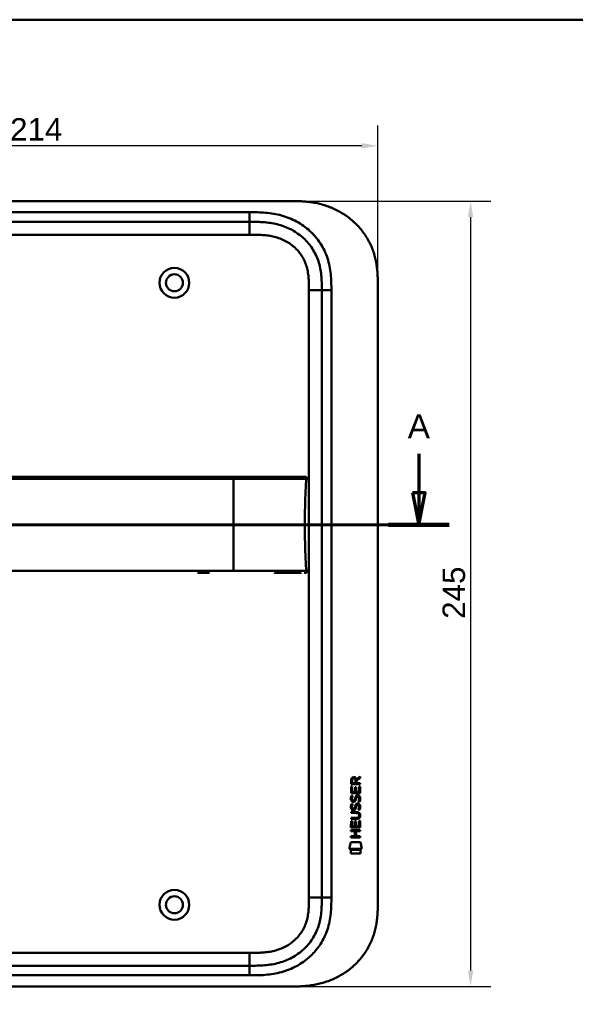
# Model space of a CAD drawing. Header units: millimetres. Extents: x 20 to 833, y 20 to 574.
# Tile 7 of 22: x 193 to 367, y 267 to 574. Entities that reach past the tile are written whole.
import ezdxf

# ---------------------------------------------------------------- set-up
doc = ezdxf.new("R2010")
doc.units = ezdxf.units.MM
doc.header["$LTSCALE"] = 2
for name, color, linetype, lineweight in [('Bemaßungen(DIN)', 7, 'Continuous', 25), ('Schnittansichtslinien(DIN)', 7, 'Continuous', 70), ('Sichtbare Kanten(DIN)', 7, 'Continuous', 50), ('Sichtbare tangentiale Kanten(DIN)', 7, 'Continuous', 50), ('Skizziergeometrie(DIN)', 7, 'Continuous', 50)]:
    doc.layers.add(name, color=color, linetype=linetype, lineweight=lineweight)
doc.styles.add('Aktuell-DINGroßer Text', font='arial.ttf')
doc.styles.add('STANDARD-DIN~0', font='arial.ttf')
doc.dimstyles.new('CAD-LAN', dxfattribs={"dimscale": 2, "dimtxt": 3.5, "dimasz": 2.5, "dimexe": 3.175, "dimexo": 0, "dimgap": 0.8, "dimtad": 1, "dimrnd": 1e-08, "dimtxsty": 'STANDARD-DIN~0', "dimcen": 0.09, "dimdle": 10, "dimclrd": 250, "dimclre": 250, "dimclrt": 250, "dimadec": 0, "dimazin": 2, "dimtfac": 1, "dimtmove": 0, "dimatfit": 3, "dimfxl": 1, "dimtolj": 1, "dimtzin": 0, "dimlwd": 25, "dimlwe": 25, "dimarcsym": 0})

# ---------------------------------------------------------------- blocks, each defined once
blk = doc.blocks.new('Ränder Standardrahmen')
at = {"layer": 'Skizziergeometrie(DIN)', "flags": 128}
blk.add_lwpolyline([(10, 10), (10, 287), (410, 287), (410, 10), (10, 10)], dxfattribs=at)
blk = doc.blocks.new('*D20')
at = {"layer": 'Bemaßungen(DIN)', "color": 250, "linetype": 'Continuous', "lineweight": 25, "true_color": 0x3f3f3f, "transparency": 16777216}
for p, q in [((278.21, 517.44), (340.56, 517.44)), ((334.21, 512.44), (334.21, 277.44)), ((278.21, 272.44), (340.56, 272.44))]:
    blk.add_line(p, q, dxfattribs=at)
at = {"layer": 'Bemaßungen(DIN)', "color": 250, "linetype": 'Continuous', "true_color": 0x3f3f3f, "transparency": 16777216}
for points in [[(333.38, 512.44), (335.04, 512.44), (334.21, 517.44)], [(333.38, 277.44), (335.04, 277.44), (334.21, 272.44)]]:
    blk.add_solid(points, dxfattribs=at)
at = {"layer": 'Defpoints', "color": 0, "linetype": 'Continuous', "transparency": 16777216}
for p in [(278.21, 517.44), (278.21, 272.44), (334.21, 272.44)]:
    blk.add_point(p, dxfattribs=at)
at = {"layer": 'Bemaßungen(DIN)', "color": 250, "linetype": 'Continuous', "lineweight": 25, "true_color": 0x3f3f3f, "transparency": 16777216, "insert": (325.46, 387.12), "char_height": 7, "attachment_point": 1, "rotation": 90, "style": 'STANDARD-DIN~0'}
blk.add_mtext('\\A1;245', dxfattribs=at)
blk = doc.blocks.new('*D21')
at = {"layer": 'Bemaßungen(DIN)', "color": 250, "linetype": 'Continuous', "lineweight": 25, "true_color": 0x3f3f3f, "transparency": 16777216}
for p, q in [((91.25, 490.66), (91.25, 541.01)), ((305.25, 490.66), (305.25, 541.01)), ((300.25, 534.66), (96.25, 534.66))]:
    blk.add_line(p, q, dxfattribs=at)
at = {"layer": 'Bemaßungen(DIN)', "color": 250, "linetype": 'Continuous', "true_color": 0x3f3f3f, "transparency": 16777216}
for points in [[(96.25, 535.49), (96.25, 533.82), (91.25, 534.66)], [(300.25, 535.49), (300.25, 533.82), (305.25, 534.66)]]:
    blk.add_solid(points, dxfattribs=at)
at = {"layer": 'Defpoints', "color": 0, "linetype": 'Continuous', "transparency": 16777216}
for p in [(91.25, 534.66), (91.25, 490.66), (305.25, 490.66)]:
    blk.add_point(p, dxfattribs=at)
at = {"layer": 'Bemaßungen(DIN)', "color": 250, "linetype": 'Continuous', "lineweight": 25, "true_color": 0x3f3f3f, "transparency": 16777216, "insert": (190.47, 543.29), "char_height": 7, "attachment_point": 1, "style": 'STANDARD-DIN~0'}
blk.add_mtext('\\A1;214', dxfattribs=at)
blk = doc.blocks.new('2DTransSchnitt0')
at = {"layer": 'Schnittansichtslinien(DIN)', "linetype": 'Continuous'}
for p, q in [((38.47, 219.42), (38.46, 213.36)), ((159.04, 219.29), (159.03, 213.23)), ((37.46, 213.36), (38.46, 208.36)), ((39.46, 213.36), (37.46, 213.36)), ((38.46, 213.36), (38.46, 208.36)), ((38.46, 208.36), (39.46, 213.36)), ((158.03, 213.23), (159.03, 208.23)), ((160.03, 213.23), (158.03, 213.23)), ((159.03, 213.23), (159.03, 208.23)), ((159.03, 208.23), (160.03, 213.23)), ((33.72, 208.36), (163.76, 208.22))]:
    blk.add_line(p, q, dxfattribs=at)
at = {"layer": 'Schnittansichtslinien(DIN)', "linetype": 'Continuous', "lineweight": 140}
for p, q in [((33.72, 208.36), (43.19, 208.35)), ((154.29, 208.23), (163.76, 208.22))]:
    blk.add_line(p, q, dxfattribs=at)
at = {"layer": 'Schnittansichtslinien(DIN)', "linetype": 'Continuous', "flags": 128}
for points in [[(37.46, 213.36), (38.46, 208.36), (39.46, 213.36), (37.46, 213.36)], [(158.03, 213.23), (159.03, 208.23), (160.03, 213.23), (158.03, 213.23)]]:
    blk.add_lwpolyline(points, dxfattribs=at)
at = {"layer": 'Schnittansichtslinien(DIN)'}
for points in [[(37.46, 213.36), (38.46, 208.36), (39.46, 213.36), (37.46, 213.36)], [(158.03, 213.23), (159.03, 208.23), (160.03, 213.23), (158.03, 213.23)]]:
    blk.add_solid(points, dxfattribs=at)
at = {"layer": 'Schnittansichtslinien(DIN)', "char_height": 3.73, "attachment_point": 7, "style": 'Aktuell-DINGroßer Text'}
for insert in [(36.72, 221.86), (157.29, 221.73)]:
    blk.add_mtext('A', dxfattribs=dict(at, insert=insert))

msp = doc.modelspace()

# ---------------------------------------------------------------- linework, layer by layer
at = {"layer": 'Sichtbare Kanten(DIN)'}
for p, q in [((278.209, 517.443), (119.287, 517.443)), ((265.21, 510.943), (120.286, 510.943)), ((287.748, 300.227), (287.748, 489.658)), ((305.248, 490.658), (305.248, 299.227)), ((252.715, 401.455), (248.963, 401.455)), ((298.553, 337.159), (299.749, 337.949)), ((299.749, 337.949), (299.748, 337.515)), ((296.886, 332.799), (296.888, 334.803)), ((296.888, 334.803), (297.236, 334.803)), ((296.889, 335.529), (296.891, 336.843)), ((299.747, 335.527), (296.889, 335.529)), ((297.236, 334.803), (297.235, 333.176)), ((297.239, 336.799), (297.238, 335.91)), ((297.238, 335.91), (298.256, 335.91)), ((298.256, 335.91), (298.257, 336.798)), ((299.748, 337.515), (298.606, 336.76)), ((298.606, 336.76), (298.606, 335.909)), ((298.606, 335.909), (299.747, 335.908)), ((299.397, 333.174), (299.398, 334.821)), ((299.398, 334.821), (299.746, 334.821)), ((299.746, 334.821), (299.745, 332.797)), ((299.747, 335.908), (299.747, 335.527)), ((299.745, 332.797), (296.886, 332.799)), ((297.058, 332.025), (297.397, 331.925)), ((297.235, 333.176), (298.13, 333.175)), ((298.13, 333.175), (298.131, 334.622)), ((298.131, 334.622), (298.479, 334.622)), ((298.479, 334.622), (298.478, 333.175)), ((298.478, 333.175), (299.397, 333.174)), ((298.987, 331.722), (298.975, 331.722)), ((297.056, 329.479), (297.395, 329.378)), ((297.254, 330.694), (297.262, 330.676)), ((297.938, 330.596), (297.949, 330.613)), ((298.985, 329.175), (298.973, 329.175)), ((296.881, 326.571), (296.882, 326.948)), ((298.551, 326.57), (296.881, 326.571)), ((296.882, 326.948), (298.527, 326.947)), ((297.252, 328.147), (297.26, 328.13)), ((297.936, 328.049), (297.947, 328.066)), ((299.431, 325.785), (299.431, 325.795)), ((296.878, 322.061), (296.879, 324.065)), ((296.879, 324.065), (297.228, 324.065)), ((296.88, 325.014), (298.55, 325.012)), ((296.88, 324.637), (296.88, 325.014)), ((298.525, 324.635), (296.88, 324.637)), ((297.228, 324.065), (297.226, 322.438)), ((298.121, 322.437), (298.122, 323.884)), ((298.122, 323.884), (298.471, 323.884)), ((298.471, 323.884), (298.469, 322.437)), ((299.388, 322.436), (299.389, 324.084)), ((299.389, 324.084), (299.738, 324.083)), ((299.738, 324.083), (299.736, 322.059)), ((296.875, 320.891), (296.876, 321.268)), ((298.118, 320.89), (296.875, 320.891)), ((296.876, 321.268), (299.734, 321.266)), ((299.736, 322.059), (296.878, 322.061)), ((297.226, 322.438), (298.121, 322.437)), ((298.117, 319.332), (298.118, 320.89)), ((298.469, 322.437), (299.388, 322.436)), ((298.475, 320.889), (298.474, 319.332)), ((299.734, 320.888), (298.475, 320.889)), ((299.734, 321.266), (299.734, 320.888)), ((296.343, 315.379), (296.802, 317.512)), ((296.802, 317.512), (299.808, 317.509)), ((296.874, 318.956), (296.874, 319.333)), ((296.874, 319.333), (298.117, 319.332)), ((299.732, 318.954), (296.874, 318.956)), ((298.474, 319.332), (299.733, 319.331)), ((299.733, 319.331), (299.732, 318.954)), ((299.808, 317.509), (300.258, 315.376)), ((300.258, 315.376), (296.343, 315.379)), ((296.801, 313.951), (296.802, 315.093)), ((299.798, 313.949), (296.801, 313.951)), ((296.802, 315.093), (299.799, 315.091)), ((299.799, 315.091), (299.798, 313.949)), ((120.286, 278.943), (265.21, 278.943)), ((119.287, 272.443), (278.209, 272.443))]:
    msp.add_line(p, q, dxfattribs=at)
for centre, radius in [((241.748, 491.943), 4.65), ((241.748, 491.943), 2.65), ((241.748, 297.943), 4.65), ((241.748, 297.943), 2.65)]:
    msp.add_circle(centre, radius, dxfattribs=at)
for centre, major_axis, ratio, start_param, end_param in [((298.418, 336.026), (0.976, -1.274), 0.5180415, 2.7627686, 3.7355131), ((297.025, 335.945), (1.242, 1.64), 0.5994938, 5.878165, 6.7089725), ((298.327, 330.035), (0.839, 1.642), 0.4591024, 5.9761877, 6.4975755), ((298.52, 333.804), (1.103, 3.296), 0.2312948, 2.8124619, 2.8734213), ((298, 331.487), (0.574, 1.004), 0.5438409, 2.7534304, 3.2137241), ((297.88, 330.62), (0.098, 0.139), 0.3641716, 4.4844927, 4.7925708), ((298.326, 327.491), (0.838, 1.64), 0.4594521, 5.9760112, 6.497704), ((298.604, 331.504), (1.192, 3.54), 0.2215161, 2.8263053, 2.8854462), ((298.005, 328.95), (0.583, 1.012), 0.541605, 2.7569093, 3.2147406), ((297.878, 328.074), (0.098, 0.139), 0.3641716, 4.4844927, 4.7925708), ((294.71, 329.317), (4.808, -4.323), 0.3742014, 5.888113, 6.6064523), ((294.706, 322.273), (4.814, 4.313), 0.3742661, 5.9599282, 6.6783921), ((275.998, 345.622), (23.266, -20.361), 0.1371339, 6.127502, 6.402435)]:
    msp.add_ellipse(centre, major_axis=major_axis, ratio=ratio, start_param=start_param, end_param=end_param, dxfattribs=at)
for points, knots in [([(305.248, 490.658), (305.248, 491.213), (305.248, 492.329), (305.214, 493.744), (305.137, 495.17), (305.034, 496.318), (304.838, 497.757), (304.624, 498.91), (304.276, 500.343), (303.93, 501.482), (303.409, 502.887), (302.922, 503.992), (302.223, 505.343), (301.594, 506.394), (300.723, 507.664), (299.959, 508.641), (298.927, 509.805), (298.041, 510.688), (296.867, 511.724), (295.878, 512.497), (294.585, 513.386), (293.511, 514.035), (292.126, 514.763), (290.988, 515.279), (289.537, 515.84), (288.358, 516.221), (286.868, 516.616), (285.668, 516.868), (284.164, 517.11), (282.96, 517.248), (281.463, 517.363), (279.973, 517.427), (278.795, 517.44), (278.209, 517.443)], [0.02325842, 0.02325842, 0.02325842, 0.02325842, 0.06395557, 0.10465272, 0.12500129, 0.16569844, 0.18604701, 0.22674416, 0.24709273, 0.28778988, 0.30813845, 0.3488356, 0.36918417, 0.40988132, 0.43022989, 0.47092704, 0.49127561, 0.53197276, 0.55232133, 0.59301848, 0.61336705, 0.6540642, 0.67441277, 0.71510992, 0.73545849, 0.77615564, 0.79650421, 0.83720136, 0.85754993, 0.89824708, 0.91859565, 0.9592928, 0.99998994, 0.99998994, 0.99998994, 0.99998994]), ([(287.748, 489.658), (287.748, 490.458), (287.746, 492.042), (287.616, 494.348), (287.286, 496.566), (286.539, 499.394), (284.98, 502.673), (282.149, 506.015), (278.565, 508.558), (275.131, 509.92), (272.213, 510.558), (269.948, 510.834), (267.611, 510.941), (266.015, 510.943), (265.21, 510.943)], [0, 0, 0, 0, 0.2435013, 0.4870027, 0.730504, 0.9740054, 1.4610081, 1.9480107, 2.4350134, 2.9220161, 3.1655175, 3.4090188, 3.6525201, 3.8960223, 3.8960223, 3.8960223, 3.8960223]), ([(272.977, 431.455), (272.547, 431.455), (272.106, 431.455), (271.656, 431.455), (269.126, 431.455), (266.384, 431.455), (263.643, 431.455), (261.394, 431.455), (259.123, 431.455), (256.853, 431.455), (246.75, 431.455), (236.6, 431.455), (226.478, 431.455), (209.569, 431.455), (192.643, 431.455), (175.73, 431.455), (167.274, 431.455), (158.814, 431.455), (150.357, 431.455), (146.128, 431.455), (141.901, 431.455), (137.671, 431.455), (135.007, 431.455), (132.33, 431.455), (129.684, 431.455), (128.129, 431.455), (126.596, 431.455), (125.049, 431.455), (124.687, 431.455), (124.33, 431.455), (123.958, 431.455)], [4.0756562, 4.0756562, 4.0756562, 4.0756562, 4.2235005, 4.2235005, 4.2235005, 5.0551855, 5.0551855, 5.0551855, 5.7376751, 5.7376751, 5.7376751, 8.7756456, 8.7756456, 8.7756456, 13.8502555, 13.8502555, 13.8502555, 16.3875605, 16.3875605, 16.3875605, 17.6562129, 17.6562129, 17.6562129, 18.4553381, 18.4553381, 18.4553381, 18.9248654, 18.9248654, 18.9248654, 19.0347624, 19.0347624, 19.0347624, 19.0347624]), ([(272.98, 431.455), (272.98, 431.455), (272.98, 431.455), (272.984, 431.455), (272.988, 431.455), (273.001, 431.455), (273.009, 431.455), (273.039, 431.455), (273.06, 431.455), (273.138, 431.455), (273.194, 431.455), (273.549, 431.455), (273.844, 431.455), (274.325, 431.455), (274.515, 431.455), (274.765, 431.455), (274.827, 431.455), (274.898, 431.455), (274.908, 431.455), (274.921, 431.455), (274.925, 431.455), (274.929, 431.455), (274.929, 431.455), (274.929, 431.455)], [0, 0, 0, 0, 0.00002188, 0.00002188, 0.00142246, 0.00142246, 0.0042236, 0.0042236, 0.01131401, 0.01131401, 0.03022206, 0.03022206, 0.1311141, 0.1311141, 0.19835722, 0.19835722, 0.22076699, 0.22076699, 0.22426842, 0.22426842, 0.225669, 0.225669, 0.22569088, 0.22569088, 0.22569088, 0.22569088]), ([(282.453, 431.456), (282.453, 431.456), (282.453, 431.456), (282.453, 431.456), (282.453, 431.454), (282.453, 431.454), (282.453, 431.456), (282.453, 431.457), (282.454, 431.455), (282.455, 431.455), (282.455, 431.454), (282.455, 431.456), (282.456, 431.456), (282.457, 431.456), (282.458, 431.455), (282.458, 431.455), (282.459, 431.455), (282.459, 431.455), (282.459, 431.456), (282.46, 431.456), (282.46, 431.456), (282.461, 431.455), (282.462, 431.455), (282.463, 431.455), (282.464, 431.455), (282.465, 431.456), (282.466, 431.455), (282.467, 431.455), (282.468, 431.455), (282.469, 431.455), (282.47, 431.455), (282.472, 431.455), (282.473, 431.455), (282.474, 431.455), (282.475, 431.455), (282.476, 431.455), (282.477, 431.455), (282.479, 431.455), (282.48, 431.455), (282.481, 431.455), (282.482, 431.455), (282.483, 431.455), (282.485, 431.455), (282.486, 431.455), (282.487, 431.455), (282.488, 431.455), (282.49, 431.455), (282.491, 431.455), (282.492, 431.455), (282.494, 431.455), (282.495, 431.455), (282.496, 431.455), (282.498, 431.455), (282.499, 431.455), (282.5, 431.455), (282.515, 431.455), (282.515, 431.455), (281.665, 431.455), (281.073, 431.455), (280.026, 431.455), (278.516, 431.455), (277.499, 431.455), (276.284, 431.455), (274.921, 431.455)], [0, 0, 0, 0, 0.0025183, 0.0025183, 0.0025183, 0.0949441, 0.0949441, 0.0949441, 0.1873699, 0.1873699, 0.1873699, 0.2797957, 0.2797957, 0.2797957, 0.3722215, 0.3722215, 0.3722215, 0.4184344, 0.4184344, 0.4184344, 0.4646473, 0.4646473, 0.4646473, 0.5570732, 0.5570732, 0.5570732, 0.649499, 0.649499, 0.649499, 0.7419248, 0.7419248, 0.7419248, 0.8343506, 0.8343506, 0.8343506, 0.9267764, 0.9267764, 0.9267764, 1.0192022, 1.0192022, 1.0192022, 1.111628, 1.111628, 1.111628, 1.2040539, 1.2040539, 1.2040539, 1.2964797, 1.2964797, 1.2964797, 1.3889055, 1.3889055, 1.3889055, 1.4813313, 1.4813313, 1.4813313, 2.5715522, 2.5715522, 2.5715522, 3.3314242, 3.3314242, 3.3314242, 3.8432409, 3.8432409, 3.8432409, 3.8432409]), ([(282.465, 431.455), (282.465, 431.455), (282.465, 431.455), (282.467, 431.455), (282.47, 431.455), (282.476, 431.455), (282.479, 431.455), (282.489, 431.455), (282.495, 431.455), (282.507, 431.455), (282.513, 431.455), (282.518, 431.455)], [0, 0, 0, 0, 0.0000178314, 0.0000178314, 0.0007794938, 0.0007794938, 0.0018252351, 0.0018252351, 0.0037615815, 0.0037615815, 0.0056120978, 0.0056120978, 0.0056120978, 0.0056120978]), ([(282.471, 431.455), (282.471, 431.455), (282.471, 431.455), (282.472, 431.455), (282.472, 431.455), (282.472, 431.455), (282.472, 431.455), (282.473, 431.455), (282.474, 431.455), (282.479, 431.455), (282.483, 431.455), (282.494, 431.455), (282.501, 431.455), (282.508, 431.455), (282.51, 431.455), (282.511, 431.455)], [0, 0, 0, 0, 0.0000222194, 0.0000222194, 0.0000666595, 0.0000666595, 0.0001555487, 0.0001555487, 0.000333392, 0.000333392, 0.0016342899, 0.0016342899, 0.0041648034, 0.0041648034, 0.0047801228, 0.0047801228, 0.0047801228, 0.0047801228]), ([(282.478, 431.455), (282.478, 431.455), (282.478, 431.455), (282.478, 431.455), (282.479, 431.455), (282.479, 431.455), (282.48, 431.455), (282.481, 431.455), (282.482, 431.455), (282.485, 431.455), (282.487, 431.455), (282.49, 431.455), (282.491, 431.455), (282.495, 431.455), (282.497, 431.455), (282.501, 431.455), (282.502, 431.455), (282.503, 431.455)], [0, 0, 0, 0, 0.0000111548, 0.0000111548, 0.0000825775, 0.0000825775, 0.0002255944, 0.0002255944, 0.0005124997, 0.0005124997, 0.0010879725, 0.0010879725, 0.0016605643, 0.0016605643, 0.002791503, 0.002791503, 0.0035732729, 0.0035732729, 0.0035732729, 0.0035732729]), ([(282.482, 416.455), (282.482, 420.291), (282.526, 424.106), (282.677, 427.054), (282.753, 428.556), (282.86, 429.838), (283.017, 430.845)], [0, 0, 0, 0, 0.30888536, 0.30888536, 0.30888536, 0.4662495, 0.4662495, 0.4662495, 0.4662495]), ([(282.503, 431.455), (282.504, 431.455), (282.504, 431.455), (282.504, 431.455), (282.504, 431.455), (282.505, 431.455), (282.505, 431.455), (282.506, 431.455), (282.506, 431.455), (282.509, 431.455), (282.511, 431.455), (282.516, 431.455), (282.518, 431.455), (282.523, 431.455), (282.526, 431.455), (282.539, 431.455), (282.542, 431.455), (282.549, 431.455), (282.551, 431.455), (282.557, 431.455), (282.56, 431.455), (282.571, 431.455), (282.578, 431.455), (282.601, 431.455), (282.616, 431.454), (282.693, 431.451), (282.756, 431.445), (282.844, 431.419), (282.873, 431.408), (282.927, 431.377), (282.952, 431.357), (282.992, 431.31), (283.009, 431.282), (283.031, 431.225), (283.038, 431.195), (283.046, 431.134), (283.047, 431.103), (283.045, 430.996), (283.032, 430.92), (283.02, 430.845)], [0, 0, 0, 0, 0.00028677, 0.00028677, 0.00085963, 0.00085963, 0.00200522, 0.00200522, 0.00429634, 0.00429634, 0.02262582, 0.02262582, 0.03179275, 0.03179275, 0.04109082, 0.04109082, 0.04341208, 0.04341208, 0.04456569, 0.04456569, 0.0457191, 0.0457191, 0.04803012, 0.04803012, 0.05262124, 0.05262124, 0.07113734, 0.07113734, 0.08037876, 0.08037876, 0.08967939, 0.08967939, 0.09896721, 0.09896721, 0.10819296, 0.10819296, 0.11738064, 0.11738064, 0.14030941, 0.14030941, 0.14030941, 0.14030941]), ([(282.482, 416.455), (282.482, 412.618), (282.526, 408.803), (282.677, 405.855), (282.753, 404.353), (282.86, 403.072), (283.016, 402.066)], [0, 0, 0, 0, 0.30889062, 0.30889062, 0.30889062, 0.46621578, 0.46621578, 0.46621578, 0.46621578]), ([(280.06, 401.455), (279.545, 401.455), (279.086, 401.455), (278.516, 401.455), (278.516, 401.455), (278.516, 401.455), (278.516, 401.455), (278.516, 401.455), (278.516, 401.455), (278.515, 401.455), (278.514, 401.455), (278.497, 401.455), (278.481, 401.455), (278.444, 401.455), (278.423, 401.455), (278.345, 401.455), (278.287, 401.455), (278.073, 401.455), (277.912, 401.455), (277.693, 401.455), (277.638, 401.455), (276.45, 401.455), (275.098, 401.455), (273.456, 401.455), (273.275, 401.455), (273.059, 401.455), (273.025, 401.455), (272.988, 401.455), (272.985, 401.455), (272.981, 401.455), (272.981, 401.455), (272.98, 401.455), (272.98, 401.455), (272.98, 401.455), (272.98, 401.455), (272.98, 401.455), (272.98, 401.455), (272.98, 401.455)], [0, 0, 0, 0, 0.2888434, 0.2888434, 0.2888555, 0.2888555, 0.2889037, 0.2889037, 0.2890003, 0.2890003, 0.2893864, 0.2893864, 0.2972061, 0.2972061, 0.3076323, 0.3076323, 0.3354365, 0.3354365, 0.409599, 0.409599, 0.4343137, 0.4343137, 0.9352187, 0.9352187, 0.9962242, 0.9962242, 1.0076608, 1.0076608, 1.008733, 1.008733, 1.0088295, 1.0088295, 1.0088778, 1.0088778, 1.0089019, 1.0089019, 1.008914, 1.008914, 1.008914, 1.008914]), ([(281.331, 401.455), (281.33, 401.455), (281.33, 401.455), (281.33, 401.455), (281.33, 401.455), (281.33, 401.455), (281.33, 401.455), (281.329, 401.455), (281.329, 401.455), (281.328, 401.455), (281.327, 401.455), (281.324, 401.455), (281.323, 401.455), (281.303, 401.455), (281.284, 401.455), (281.241, 401.455), (281.216, 401.455), (281.121, 401.455), (281.049, 401.455), (280.873, 401.455), (280.766, 401.455), (280.615, 401.455), (280.576, 401.455), (280.439, 401.455), (280.337, 401.455), (280.19, 401.455), (280.149, 401.455), (280.092, 401.455), (280.077, 401.455), (280.061, 401.455), (280.06, 401.455), (280.06, 401.455), (280.06, 401.455), (280.06, 401.455)], [0, 0, 0, 0, 0.00002838, 0.00002838, 0.00008514, 0.00008514, 0.00019867, 0.00019867, 0.00065277, 0.00065277, 0.00156097, 0.00156097, 0.00328513, 0.00328513, 0.02167639, 0.02167639, 0.04619826, 0.04619826, 0.11159781, 0.11159781, 0.19880871, 0.19880871, 0.22787204, 0.22787204, 0.30054296, 0.30054296, 0.32778981, 0.32778981, 0.33800713, 0.33800713, 0.33824659, 0.33824659, 0.33826078, 0.33826078, 0.33826078, 0.33826078]), ([(282.613, 401.456), (282.586, 401.454), (282.56, 401.454), (282.513, 401.453), (282.492, 401.453), (282.466, 401.453), (282.46, 401.454), (282.454, 401.454), (282.454, 401.454), (282.453, 401.454), (282.453, 401.454), (282.453, 401.454)], [0.159826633, 0.159826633, 0.159826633, 0.159826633, 0.167747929, 0.167747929, 0.174016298, 0.174016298, 0.175896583, 0.175896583, 0.175984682, 0.175984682, 0.176039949, 0.176039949, 0.176039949, 0.176039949]), ([(282.518, 401.455), (282.514, 401.455), (282.51, 401.455), (282.493, 401.455), (282.479, 401.455), (282.465, 401.455), (282.465, 401.455), (282.465, 401.455), (282.465, 401.455), (282.465, 401.455), (282.465, 401.455), (282.465, 401.455)], [0.1063680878, 0.1063680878, 0.1063680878, 0.1063680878, 0.1076624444, 0.1076624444, 0.1118780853, 0.1118780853, 0.1119328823, 0.1119328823, 0.111953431, 0.111953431, 0.1119649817, 0.1119649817, 0.1119649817, 0.1119649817]), ([(282.511, 401.455), (282.505, 401.455), (282.499, 401.455), (282.489, 401.455), (282.487, 401.455), (282.481, 401.455), (282.479, 401.455), (282.475, 401.455), (282.474, 401.455), (282.472, 401.455), (282.472, 401.455), (282.471, 401.455), (282.471, 401.455), (282.471, 401.455), (282.471, 401.455), (282.471, 401.455)], [0.0954974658, 0.0954974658, 0.0954974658, 0.0954974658, 0.0980683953, 0.0980683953, 0.0989366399, 0.0989366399, 0.0997885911, 0.0997885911, 0.1001419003, 0.1001419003, 0.1002300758, 0.1002300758, 0.1002741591, 0.1002741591, 0.1002851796, 0.1002851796, 0.1002851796, 0.1002851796]), ([(283.02, 402.065), (283.036, 401.963), (283.055, 401.858), (283.041, 401.729), (283.035, 401.702), (283.021, 401.657), (283.012, 401.637), (282.991, 401.6), (282.978, 401.583), (282.95, 401.553), (282.934, 401.54), (282.881, 401.505), (282.841, 401.489), (282.76, 401.468), (282.718, 401.462), (282.658, 401.458), (282.639, 401.457), (282.606, 401.456), (282.592, 401.455), (282.573, 401.455), (282.568, 401.455), (282.559, 401.455), (282.555, 401.455), (282.547, 401.455), (282.544, 401.455), (282.532, 401.455), (282.528, 401.455), (282.519, 401.455), (282.517, 401.455), (282.511, 401.455), (282.509, 401.455), (282.506, 401.455), (282.505, 401.455), (282.504, 401.455), (282.504, 401.455), (282.503, 401.455), (282.503, 401.455), (282.503, 401.455), (282.503, 401.455), (282.503, 401.455)], [0, 0, 0, 0, 0.0311277, 0.0311277, 0.03911556, 0.03911556, 0.04551701, 0.04551701, 0.05176502, 0.05176502, 0.05801202, 0.05801202, 0.07063282, 0.07063282, 0.08310354, 0.08310354, 0.08876398, 0.08876398, 0.09302208, 0.09302208, 0.0945824, 0.0945824, 0.09615429, 0.09615429, 0.09772199, 0.09772199, 0.10409523, 0.10409523, 0.11652864, 0.11652864, 0.13514677, 0.13514677, 0.13863752, 0.13863752, 0.14018957, 0.14018957, 0.14028665, 0.14028665, 0.14033603, 0.14033603, 0.14033603, 0.14033603]), ([(299.431, 325.795), (299.431, 325.841), (299.429, 325.888), (299.412, 326.024), (299.39, 326.111), (299.315, 326.262), (299.269, 326.323), (299.149, 326.429), (299.078, 326.469), (298.861, 326.553), (298.702, 326.57), (298.551, 326.57)], [0, 0, 0, 0, 0.01400423, 0.01400423, 0.0408947, 0.0408947, 0.06439039, 0.06439039, 0.08887549, 0.08887549, 0.13413559, 0.13413559, 0.13413559, 0.13413559]), ([(265.21, 278.943), (266.015, 278.943), (267.611, 278.944), (269.948, 279.051), (272.213, 279.328), (275.131, 279.965), (278.565, 281.327), (282.149, 283.87), (284.98, 287.213), (286.539, 290.491), (287.286, 293.32), (287.616, 295.537), (287.746, 297.843), (287.748, 299.427), (287.748, 300.227)], [59.6158828, 59.6158828, 59.6158828, 59.6158828, 59.8593849, 60.1028861, 60.3463874, 60.5898887, 61.0768912, 61.5638938, 62.0508963, 62.5378989, 62.7814001, 63.0249014, 63.2684027, 63.5119054, 63.5119054, 63.5119054, 63.5119054]), ([(278.209, 272.443), (278.795, 272.445), (279.973, 272.458), (281.463, 272.522), (282.96, 272.637), (284.164, 272.775), (285.668, 273.017), (286.868, 273.269), (288.358, 273.664), (289.537, 274.045), (290.988, 274.606), (292.126, 275.122), (293.511, 275.85), (294.585, 276.499), (295.878, 277.388), (296.868, 278.161), (298.041, 279.197), (298.927, 280.08), (299.959, 281.244), (300.723, 282.221), (301.594, 283.491), (302.224, 284.543), (302.922, 285.893), (303.409, 286.998), (303.93, 288.403), (304.276, 289.542), (304.624, 290.976), (304.838, 292.128), (305.034, 293.567), (305.137, 294.715), (305.214, 296.141), (305.248, 297.556), (305.248, 298.673), (305.248, 299.227)], [0.00000689, 0.00000689, 0.00000689, 0.00000689, 0.0407043, 0.08140172, 0.10175042, 0.14244784, 0.16279654, 0.20349396, 0.22384266, 0.26454008, 0.28488878, 0.3255862, 0.3459349, 0.38663232, 0.40698102, 0.44767844, 0.46802714, 0.50872456, 0.52907326, 0.56977068, 0.59011938, 0.6308168, 0.6511655, 0.69186291, 0.71221162, 0.75290903, 0.77325774, 0.81395515, 0.83430386, 0.87500127, 0.89534998, 0.93604739, 0.97674481, 0.97674481, 0.97674481, 0.97674481])]:
    msp.add_open_spline(points, degree=3, knots=knots, dxfattribs=at)
for points in [[(282.453, 431.456), (282.454, 431.456), (282.455, 431.456), (282.456, 431.456)], [(282.453, 431.455), (282.453, 431.455), (282.453, 431.455), (282.453, 431.455)], [(282.456, 431.456), (282.478, 431.456), (282.5, 431.456), (282.522, 431.455)], [(296.891, 336.843), (296.905, 337.284), (297.137, 337.746), (297.75, 337.746)], [(298.257, 336.798), (298.257, 337.071), (298.17, 337.396), (297.754, 337.397)], [(296.857, 331.349), (296.875, 331.488), (296.916, 331.695), (296.987, 331.868)], [(296.987, 331.868), (297.006, 331.918), (297.058, 332.025), (297.058, 332.025)], [(297.397, 331.925), (297.397, 331.925), (297.277, 331.598), (297.242, 331.46)], [(298.13, 331.131), (298.214, 331.499), (298.316, 331.71), (298.457, 331.878)], [(298.457, 331.878), (298.55, 331.988), (298.68, 332.06), (298.86, 332.084)], [(298.975, 331.722), (298.853, 331.722), (298.778, 331.689), (298.704, 331.604)], [(298.86, 332.084), (299.147, 332.123), (299.43, 332.022), (299.624, 331.706)], [(299.624, 331.706), (299.734, 331.525), (299.788, 331.306), (299.787, 331.036)], [(296.932, 328), (296.842, 328.241), (296.813, 328.474), (296.855, 328.802)], [(296.934, 330.547), (296.844, 330.787), (296.815, 331.021), (296.857, 331.349)], [(296.855, 328.802), (296.873, 328.942), (296.914, 329.148), (296.985, 329.322)], [(297.494, 330.086), (297.27, 330.119), (297.041, 330.264), (296.934, 330.547)], [(296.985, 329.322), (297.004, 329.371), (297.056, 329.479), (297.056, 329.479)], [(297.24, 328.914), (297.176, 328.661), (297.169, 328.437), (297.228, 328.221)], [(297.242, 331.46), (297.178, 331.208), (297.171, 330.984), (297.23, 330.767)], [(297.395, 329.378), (297.395, 329.378), (297.275, 329.052), (297.24, 328.914)], [(297.466, 330.463), (297.613, 330.404), (297.802, 330.439), (297.907, 330.554)], [(297.648, 330.073), (297.548, 330.075), (297.527, 330.081), (297.494, 330.086)], [(298.276, 330.438), (298.161, 330.228), (297.966, 330.069), (297.648, 330.073)], [(297.949, 330.613), (298.018, 330.722), (298.075, 330.886), (298.13, 331.131)], [(298.128, 328.584), (298.212, 328.952), (298.314, 329.164), (298.455, 329.331)], [(298.469, 330.98), (298.415, 330.741), (298.352, 330.576), (298.276, 330.438)], [(298.455, 329.331), (298.548, 329.441), (298.678, 329.514), (298.858, 329.538)], [(298.516, 328.633), (298.508, 328.603), (298.468, 328.436), (298.467, 328.434)], [(298.518, 331.179), (298.51, 331.149), (298.47, 330.983), (298.469, 330.98)], [(298.702, 329.058), (298.631, 328.969), (298.57, 328.831), (298.516, 328.633)], [(298.704, 331.604), (298.633, 331.516), (298.572, 331.377), (298.518, 331.179)], [(298.973, 329.175), (298.851, 329.176), (298.776, 329.143), (298.702, 329.058)], [(298.858, 329.538), (299.145, 329.576), (299.428, 329.476), (299.622, 329.159)], [(299.179, 330.139), (299.179, 330.139), (299.333, 330.393), (299.392, 330.678)], [(299.547, 330.053), (299.527, 330.057), (299.179, 330.139), (299.179, 330.139)], [(299.39, 328.131), (299.459, 328.465), (299.459, 328.741), (299.353, 328.938)], [(299.392, 330.678), (299.461, 331.011), (299.461, 331.287), (299.355, 331.484)], [(299.772, 330.771), (299.742, 330.44), (299.584, 330.11), (299.547, 330.053)], [(299.622, 329.159), (299.732, 328.979), (299.786, 328.76), (299.785, 328.49)], [(299.787, 331.036), (299.787, 330.952), (299.781, 330.866), (299.772, 330.771)], [(297.492, 327.539), (297.268, 327.572), (297.039, 327.718), (296.932, 328)], [(297.464, 327.917), (297.611, 327.857), (297.8, 327.893), (297.905, 328.007)], [(297.646, 327.527), (297.546, 327.528), (297.525, 327.535), (297.492, 327.539)], [(298.274, 327.891), (298.159, 327.681), (297.964, 327.523), (297.646, 327.527)], [(297.947, 328.066), (298.016, 328.176), (298.073, 328.339), (298.128, 328.584)], [(298.467, 328.434), (298.413, 328.194), (298.35, 328.029), (298.274, 327.891)], [(299.177, 327.593), (299.177, 327.593), (299.331, 327.847), (299.39, 328.131)], [(299.545, 327.506), (299.525, 327.511), (299.177, 327.593), (299.177, 327.593)], [(299.77, 328.224), (299.74, 327.893), (299.582, 327.564), (299.545, 327.506)], [(299.785, 328.49), (299.785, 328.405), (299.779, 328.319), (299.77, 328.224)]]:
    msp.add_open_spline(points, degree=3, dxfattribs=at)
msp.add_rational_spline([(283.017, 430.845), (283.017, 430.845), (283.017, 430.845), (283.017, 430.845), (283.019, 430.845), (283.02, 430.845), (283.02, 430.845)], [1, 1, 1, 1, 1.08010035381, 1.12345159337, 1.13005371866], degree=3, knots=[0, 0, 0, 0, 0.00567203, 0.00567203, 0.00567203, 0.11634103, 0.11634103, 0.11634103, 0.11634103], dxfattribs=at)
at = {"layer": 'Sichtbare tangentiale Kanten(DIN)'}
for p, q in [((120.286, 513.943), (265.21, 513.943)), ((265.21, 510.943), (265.21, 513.943)), ((265.21, 506.943), (265.21, 510.943)), ((265.21, 506.943), (120.286, 506.943)), ((283.748, 300.227), (283.748, 489.658)), ((283.748, 489.658), (287.748, 489.658)), ((290.748, 489.658), (287.748, 489.658)), ((290.748, 489.658), (290.748, 300.227)), ((132.68, 416.455), (260.153, 416.455)), ((283.748, 300.227), (287.748, 300.227)), ((287.748, 300.227), (290.748, 300.227)), ((120.286, 282.943), (265.21, 282.943)), ((265.21, 282.943), (265.21, 278.943)), ((265.21, 278.943), (265.21, 275.943)), ((265.21, 275.943), (120.286, 275.943))]:
    msp.add_line(p, q, dxfattribs=at)
for points, knots in [([(265.21, 513.943), (266.015, 513.943), (267.662, 513.942), (270.186, 513.828), (272.708, 513.521), (276.025, 512.798), (280.003, 511.224), (284.195, 508.253), (287.528, 504.32), (289.366, 500.452), (290.232, 497.162), (290.606, 494.639), (290.747, 492.105), (290.748, 490.458), (290.748, 489.658)], [0, 0, 0, 0, 0.2435028, 0.4870041, 0.7305055, 0.9740068, 1.4610095, 1.9480122, 2.4350149, 2.9220176, 3.1655189, 3.4090202, 3.6525216, 3.8960229, 3.8960229, 3.8960229, 3.8960229]), ([(283.748, 489.658), (283.748, 489.894), (283.748, 490.129), (283.747, 490.364), (283.747, 490.508), (283.746, 490.652), (283.745, 490.795), (283.745, 490.867), (283.744, 490.939), (283.743, 491.011), (283.742, 491.155), (283.74, 491.298), (283.737, 491.442), (283.736, 491.518), (283.735, 491.595), (283.733, 491.671), (283.731, 491.747), (283.729, 491.823), (283.727, 491.899), (283.723, 492.052), (283.718, 492.204), (283.711, 492.362), (283.699, 492.67), (283.683, 492.964), (283.66, 493.269), (283.66, 493.276), (283.659, 493.284), (283.659, 493.291), (283.613, 493.908), (283.547, 494.497), (283.451, 495.086), (283.449, 495.095), (283.448, 495.104), (283.446, 495.113), (283.348, 495.707), (283.219, 496.294), (283.053, 496.872), (283.052, 496.876), (283.051, 496.88), (283.05, 496.884), (282.88, 497.473), (282.671, 498.056), (282.424, 498.615), (282.174, 499.18), (281.881, 499.733), (281.552, 500.258), (281.221, 500.786), (280.848, 501.294), (280.444, 501.769), (280.038, 502.245), (279.594, 502.695), (279.125, 503.109), (278.657, 503.522), (278.158, 503.904), (277.637, 504.249), (277.117, 504.593), (276.573, 504.903), (276.014, 505.176), (275.455, 505.449), (274.874, 505.687), (274.287, 505.888), (274.284, 505.89), (274.28, 505.891), (274.277, 505.892), (273.697, 506.09), (273.101, 506.256), (272.502, 506.39), (272.497, 506.392), (272.491, 506.393), (272.486, 506.394), (271.896, 506.525), (271.304, 506.626), (270.704, 506.704), (270.695, 506.705), (270.685, 506.706), (270.676, 506.707), (270.083, 506.783), (269.495, 506.835), (268.878, 506.871), (268.87, 506.871), (268.863, 506.872), (268.856, 506.872), (268.55, 506.89), (268.256, 506.903), (267.955, 506.912), (267.645, 506.923), (267.336, 506.929), (267.028, 506.934), (266.42, 506.943), (265.815, 506.943), (265.21, 506.943)], [0, 0, 0, 0, 0.0706021, 0.0706021, 0.0706021, 0.1137345, 0.1137345, 0.1137345, 0.1353008, 0.1353008, 0.1353008, 0.1784332, 0.1784332, 0.1784332, 0.2012935, 0.2012935, 0.2012935, 0.2241537, 0.2241537, 0.2241537, 0.2698741, 0.2698741, 0.2698741, 0.3591194, 0.3591194, 0.3591194, 0.3613149, 0.3613149, 0.3613149, 0.5416681, 0.5416681, 0.5416681, 0.544386, 0.544386, 0.544386, 0.7261845, 0.7261845, 0.7261845, 0.7275109, 0.7275109, 0.7275109, 0.9125996, 0.9125996, 0.9125996, 1.0994646, 1.0994646, 1.0994646, 1.2874424, 1.2874424, 1.2874424, 1.4758528, 1.4758528, 1.4758528, 1.6636517, 1.6636517, 1.6636517, 1.8511233, 1.8511233, 1.8511233, 2.0385317, 2.0385317, 2.0385317, 2.0396163, 2.0396163, 2.0396163, 2.2247423, 2.2247423, 2.2247423, 2.2263922, 2.2263922, 2.2263922, 2.408543, 2.408543, 2.408543, 2.4113526, 2.4113526, 2.4113526, 2.5914161, 2.5914161, 2.5914161, 2.5935787, 2.5935787, 2.5935787, 2.6828378, 2.6828378, 2.6828378, 2.7746209, 2.7746209, 2.7746209, 2.9561272, 2.9561272, 2.9561272, 2.9561272]), ([(228.286, 430.845), (209.707, 430.845), (191.112, 430.845), (172.538, 430.845), (160.403, 430.845), (148.27, 430.845), (136.135, 430.845), (134.983, 430.845), (133.832, 430.845), (132.68, 430.845)], [3.1867877, 3.1867877, 3.1867877, 3.1867877, 8.7605377, 8.7605377, 8.7605377, 12.4019194, 12.4019194, 12.4019194, 12.7474629, 12.7474629, 12.7474629, 12.7474629]), ([(260.153, 430.845), (258.825, 430.845), (257.497, 430.845), (256.169, 430.845), (255.62, 430.845), (255.071, 430.845), (254.521, 430.845), (253.744, 430.845), (252.967, 430.845), (252.19, 430.845), (251.779, 430.845), (251.368, 430.845), (250.957, 430.845), (250.039, 430.845), (249.122, 430.845), (248.205, 430.845), (241.565, 430.845), (234.926, 430.844), (228.286, 430.845)], [0, 0, 0, 0, 0.3984127, 0.3984127, 0.3984127, 0.5574675, 0.5574675, 0.5574675, 0.7963662, 0.7963662, 0.7963662, 0.9134321, 0.9134321, 0.9134321, 1.1948615, 1.1948615, 1.1948615, 3.1867877, 3.1867877, 3.1867877, 3.1867877]), ([(260.153, 416.455), (261.223, 416.455), (262.294, 416.455), (263.436, 416.455), (264.578, 416.455), (265.58, 416.455), (266.444, 416.455), (268.171, 416.455), (269.576, 416.455), (270.899, 416.455), (276.19, 416.455), (279.812, 416.455), (281.426, 416.455), (281.83, 416.455), (282.113, 416.455), (282.287, 416.455), (282.375, 416.455), (282.437, 416.455), (282.465, 416.455), (282.493, 416.455), (282.487, 416.455), (282.482, 416.455)], [0, 0, 0, 0, 0.2406476, 0.2406476, 0.2406476, 0.4812952, 0.4812952, 0.4812952, 0.9625904, 0.9625904, 0.9625904, 2.8877711, 2.8877711, 2.8877711, 3.3690663, 3.3690663, 3.3690663, 3.6097139, 3.6097139, 3.6097139, 3.8503615, 3.8503615, 3.8503615, 3.8503615]), ([(228.286, 402.066), (201.728, 402.066), (175.171, 402.065), (148.613, 402.066), (147.235, 402.066), (145.857, 402.066), (144.479, 402.066), (143.202, 402.066), (141.924, 402.066), (140.647, 402.066), (137.991, 402.066), (135.336, 402.065), (132.68, 402.066)], [3.18679, 3.18679, 3.18679, 3.18679, 11.1540994, 11.1540994, 11.1540994, 11.5711487, 11.5711487, 11.5711487, 11.9507559, 11.9507559, 11.9507559, 12.7474629, 12.7474629, 12.7474629, 12.7474629]), ([(260.153, 402.066), (258.825, 402.065), (257.497, 402.066), (256.169, 402.066), (255.617, 402.066), (255.065, 402.066), (254.513, 402.066), (253.739, 402.066), (252.964, 402.066), (252.19, 402.066), (251.778, 402.066), (251.365, 402.066), (250.953, 402.066), (250.037, 402.066), (249.121, 402.066), (248.205, 402.066), (241.565, 402.066), (234.925, 402.066), (228.286, 402.066)], [0, 0, 0, 0, 0.3984119, 0.3984119, 0.3984119, 0.558361, 0.558361, 0.558361, 0.7963648, 0.7963648, 0.7963648, 0.9137852, 0.9137852, 0.9137852, 1.1948602, 1.1948602, 1.1948602, 3.18679, 3.18679, 3.18679, 3.18679]), ([(265.21, 282.943), (265.373, 282.943), (265.537, 282.943), (265.7, 282.943), (266.143, 282.943), (266.586, 282.945), (267.028, 282.951), (267.18, 282.954), (267.333, 282.956), (267.485, 282.96), (267.561, 282.962), (267.637, 282.963), (267.714, 282.965), (267.79, 282.967), (267.866, 282.97), (267.945, 282.972), (268.255, 282.983), (268.55, 282.995), (268.855, 283.013), (268.863, 283.013), (268.87, 283.014), (268.877, 283.014), (269.495, 283.05), (270.083, 283.102), (270.676, 283.178), (270.685, 283.179), (270.694, 283.18), (270.704, 283.181), (271.304, 283.259), (271.896, 283.36), (272.486, 283.491), (272.491, 283.492), (272.496, 283.494), (272.502, 283.495), (273.101, 283.629), (273.697, 283.795), (274.277, 283.993), (274.28, 283.994), (274.284, 283.995), (274.287, 283.997), (274.874, 284.198), (275.454, 284.436), (276.013, 284.709), (276.573, 284.982), (277.117, 285.292), (277.637, 285.636), (278.157, 285.981), (278.655, 286.362), (279.122, 286.774), (279.593, 287.188), (280.038, 287.64), (280.443, 288.116), (280.848, 288.591), (281.221, 289.099), (281.552, 289.627), (281.881, 290.152), (282.174, 290.706), (282.424, 291.27), (282.671, 291.829), (282.88, 292.412), (283.05, 293.001), (283.051, 293.005), (283.052, 293.009), (283.053, 293.013), (283.219, 293.591), (283.348, 294.178), (283.446, 294.772), (283.448, 294.781), (283.449, 294.79), (283.451, 294.799), (283.547, 295.388), (283.613, 295.977), (283.659, 296.594), (283.659, 296.601), (283.66, 296.609), (283.66, 296.616), (283.683, 296.921), (283.699, 297.215), (283.711, 297.516), (283.724, 297.827), (283.732, 298.135), (283.737, 298.443), (283.748, 299.04), (283.748, 299.634), (283.748, 300.227)], [0, 0, 0, 0, 0.0490861, 0.0490861, 0.0490861, 0.1818558, 0.1818558, 0.1818558, 0.2275663, 0.2275663, 0.2275663, 0.2504221, 0.2504221, 0.2504221, 0.2732779, 0.2732779, 0.2732779, 0.3625385, 0.3625385, 0.3625385, 0.364701, 0.364701, 0.364701, 0.5447622, 0.5447622, 0.5447622, 0.5475767, 0.5475767, 0.5475767, 0.7297298, 0.7297298, 0.7297298, 0.7313799, 0.7313799, 0.7313799, 0.9165087, 0.9165087, 0.9165087, 0.9175934, 0.9175934, 0.9175934, 1.1050048, 1.1050048, 1.1050048, 1.2924795, 1.2924795, 1.2924795, 1.479975, 1.479975, 1.479975, 1.6686942, 1.6686942, 1.6686942, 1.8566744, 1.8566744, 1.8566744, 2.0435423, 2.0435423, 2.0435423, 2.2286346, 2.2286346, 2.2286346, 2.2299611, 2.2299611, 2.2299611, 2.4117644, 2.4117644, 2.4117644, 2.4144823, 2.4144823, 2.4144823, 2.594841, 2.594841, 2.594841, 2.5970368, 2.5970368, 2.5970368, 2.6862842, 2.6862842, 2.6862842, 2.7781364, 2.7781364, 2.7781364, 2.9561211, 2.9561211, 2.9561211, 2.9561211]), ([(290.748, 300.227), (290.748, 299.427), (290.747, 297.78), (290.606, 295.246), (290.232, 292.723), (289.365, 289.434), (287.811, 286.161), (286.134, 283.972), (285.436, 283.193)], [59.6158822, 59.6158822, 59.6158822, 59.6158822, 59.8593852, 60.1028865, 60.3463878, 60.589889, 61.0768916, 61.3761038, 61.3761038, 61.3761038, 61.3761038]), ([(285.436, 283.193), (284.997, 282.704), (283.336, 281.024), (280.003, 278.661), (276.025, 277.087), (272.708, 276.364), (270.186, 276.057), (267.662, 275.943), (266.015, 275.943), (265.21, 275.943)], [61.3761038, 61.3761038, 61.3761038, 61.3761038, 61.5638941, 62.0508967, 62.5378992, 62.7814005, 63.0249017, 63.268403, 63.5119057, 63.5119057, 63.5119057, 63.5119057])]:
    msp.add_open_spline(points, degree=3, knots=knots, dxfattribs=at)
for points, weights, knots in [([(283.02, 430.845), (283.02, 430.845), (283.019, 430.845), (283.016, 430.845), (283.007, 430.845), (282.986, 430.845), (282.951, 430.845), (282.899, 430.844), (282.814, 430.845), (282.694, 430.845), (282.614, 430.845), (282.516, 430.845), (282.402, 430.845), (282.062, 430.846), (281.564, 430.846), (280.905, 430.847), (280.55, 430.847), (280.148, 430.847), (279.701, 430.847), (279.247, 430.847), (278.747, 430.847), (278.203, 430.847), (278.129, 430.847), (278.055, 430.847), (277.98, 430.847), (277.499, 430.847), (276.986, 430.847), (276.442, 430.847), (275.816, 430.847), (275.149, 430.847), (274.444, 430.847), (273.747, 430.847), (273.013, 430.846), (272.242, 430.846), (271.498, 430.846), (270.718, 430.846), (269.901, 430.845), (269.619, 430.845), (269.332, 430.845), (269.041, 430.845), (268.928, 430.845), (268.815, 430.845), (268.7, 430.845), (268.306, 430.845), (267.902, 430.845), (267.487, 430.845), (267.092, 430.845), (266.686, 430.845), (266.267, 430.845), (265.873, 430.845), (265.465, 430.845), (265.042, 430.845), (264.651, 430.845), (264.244, 430.845), (263.816, 430.845), (263.433, 430.845), (263.026, 430.845), (262.59, 430.845), (262.224, 430.845), (261.823, 430.845), (261.366, 430.845), (261.074, 430.845), (260.733, 430.845), (260.153, 430.845)], [1.13005371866, 1.13784194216, 1.09449070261, 1, 1.01564352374, 1.01564352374, 1, 1.00924441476, 1.00924441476, 1, 1.00150609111, 1.00150609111, 1, 1.00280370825, 1.00280370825, 1, 0.999526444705, 0.999526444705, 1, 0.999153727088, 0.999153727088, 1, 0.999983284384, 0.999983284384, 1, 0.999331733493, 0.999331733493, 1, 0.999344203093, 0.999344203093, 1, 0.999922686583, 0.999922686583, 1, 1.00094812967, 1.00094812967, 1, 1.00026108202, 1.00026108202, 1, 1.00005099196, 1.00005099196, 1, 1.00084821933, 1.00084821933, 1, 1.00131563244, 1.00131563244, 1, 1.00209471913, 1.00209471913, 1, 1.00365509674, 1.00365509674, 1, 1.00586622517, 1.00586622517, 1, 1.01725442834, 1.01725442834, 1, 1.18725223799, 1.18725223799, 1], [0.116341, 0.116341, 0.116341, 0.116341, 0.2468922, 0.2468922, 0.2468922, 0.4853665, 0.4853665, 0.4853665, 0.7797367, 0.7797367, 0.7797367, 0.9644969, 0.9644969, 0.9644969, 1.4628301, 1.4628301, 1.4628301, 1.7145451, 1.7145451, 1.7145451, 1.9637733, 1.9637733, 1.9637733, 1.9970018, 1.9970018, 1.9970018, 2.2097713, 2.2097713, 2.2097713, 2.4552194, 2.4552194, 2.4552194, 2.7022438, 2.7022438, 2.7022438, 2.9498539, 2.9498539, 2.9498539, 3.0386311, 3.0386311, 3.0386311, 3.0733288, 3.0733288, 3.0733288, 3.1966231, 3.1966231, 3.1966231, 3.3197709, 3.3197709, 3.3197709, 3.4427542, 3.4427542, 3.4427542, 3.5655525, 3.5655525, 3.5655525, 3.688193, 3.688193, 3.688193, 3.8106673, 3.8106673, 3.8106673, 3.931916, 3.931916, 3.931916, 3.931916]), ([(283.02, 402.065), (283.02, 402.065), (283.019, 402.065), (283.016, 402.065), (283.007, 402.065), (282.986, 402.065), (282.951, 402.066), (282.899, 402.066), (282.814, 402.066), (282.694, 402.065), (282.613, 402.065), (282.516, 402.065), (282.402, 402.065), (282.061, 402.064), (281.564, 402.064), (280.905, 402.064), (280.55, 402.063), (280.148, 402.063), (279.701, 402.063), (279.247, 402.063), (278.747, 402.063), (278.202, 402.063), (278.129, 402.063), (278.055, 402.063), (277.98, 402.063), (277.499, 402.063), (276.986, 402.063), (276.442, 402.063), (275.815, 402.063), (275.149, 402.063), (274.444, 402.063), (273.747, 402.064), (273.013, 402.064), (272.242, 402.064), (271.497, 402.064), (270.718, 402.065), (269.901, 402.065), (269.62, 402.065), (269.334, 402.065), (269.044, 402.065), (268.93, 402.065), (268.815, 402.065), (268.7, 402.065), (268.306, 402.065), (267.902, 402.065), (267.487, 402.065), (267.092, 402.065), (266.686, 402.065), (266.267, 402.065), (265.872, 402.065), (265.465, 402.065), (265.042, 402.066), (264.651, 402.066), (264.244, 402.066), (263.816, 402.066), (263.433, 402.066), (263.026, 402.066), (262.59, 402.066), (262.224, 402.066), (261.823, 402.066), (261.366, 402.066), (261.074, 402.066), (260.733, 402.066), (260.153, 402.066)], [1.13005451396, 1.13784212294, 1.09449061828, 1, 1.01564349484, 1.01564349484, 1, 1.00925616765, 1.00925616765, 1, 1.00150118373, 1.00150118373, 1, 1.00280379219, 1.00280379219, 1, 0.999526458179, 0.999526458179, 1, 0.99915374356, 0.99915374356, 1, 0.9999832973, 0.9999832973, 1, 0.99933166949, 0.99933166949, 1, 0.999344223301, 0.999344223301, 1, 0.999922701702, 0.999922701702, 1, 1.00094814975, 1.00094814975, 1, 1.00025925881, 1.00025925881, 1, 1.0000518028, 1.0000518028, 1, 1.00084824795, 1.00084824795, 1, 1.00131558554, 1.00131558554, 1, 1.00209490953, 1.00209490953, 1, 1.00365462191, 1.00365462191, 1, 1.00586740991, 1.00586740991, 1, 1.01725389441, 1.01725389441, 1, 1.18722739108, 1.18722739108, 1], [0.1163416, 0.1163416, 0.1163416, 0.1163416, 0.2468921, 0.2468921, 0.2468921, 0.4853656, 0.4853656, 0.4853656, 0.7799914, 0.7799914, 0.7799914, 0.9644924, 0.9644924, 0.9644924, 1.4628246, 1.4628246, 1.4628246, 1.7145394, 1.7145394, 1.7145394, 1.9637666, 1.9637666, 1.9637666, 1.9969824, 1.9969824, 1.9969824, 2.209763, 2.209763, 2.209763, 2.4552095, 2.4552095, 2.4552095, 2.7022329, 2.7022329, 2.7022329, 2.9498421, 2.9498421, 2.9498421, 3.0383348, 3.0383348, 3.0383348, 3.0733169, 3.0733169, 3.0733169, 3.1966109, 3.1966109, 3.1966109, 3.3197585, 3.3197585, 3.3197585, 3.4427414, 3.4427414, 3.4427414, 3.5655395, 3.5655395, 3.5655395, 3.6881793, 3.6881793, 3.6881793, 3.8106534, 3.8106534, 3.8106534, 3.9319007, 3.9319007, 3.9319007, 3.9319007])]:
    msp.add_rational_spline(points, weights, degree=3, knots=knots, dxfattribs=at)
for points in [[(260.153, 430.845), (260.153, 429.055), (260.153, 426.555), (260.153, 423.404), (260.153, 419.93), (260.153, 416.455)], [(260.153, 402.066), (260.153, 403.855), (260.153, 406.356), (260.153, 409.506), (260.153, 412.98), (260.153, 416.455)]]:
    msp.add_open_spline(points, degree=5, dxfattribs=at)

# ---------------------------------------------------------------- block references
at = {"xscale": 2, "yscale": 2, "zscale": 2}
msp.add_blockref('Ränder Standardrahmen', (0, 0), dxfattribs=at)
at = {"layer": 'Schnittansichtslinien(DIN)', "xscale": 2, "yscale": 2, "zscale": 2}
msp.add_blockref('2DTransSchnitt0', (0, 0), dxfattribs=at)

# ---------------------------------------------------------------- dimensions: what is measured, and where the dimension line sits
at = {"layer": 'Bemaßungen(DIN)', "color": 250, "linetype": 'Continuous', "lineweight": 25, "true_color": 0x3f3f3f}
for base, p1, p2, angle, picture, middle in [((91.248, 534.658), (305.248, 490.658), (91.248, 490.658), 180, '*D21', (198.248, 534.658)), ((334.209, 272.443), (278.209, 517.443), (278.209, 272.443), 90, '*D20', (334.209, 394.943))]:
    dim = msp.add_linear_dim(base=base, p1=p1, p2=p2, angle=angle, dimstyle='CAD-LAN', override={"dimgap": 0.8, "dimdec": 2, "dimtol": 0, "dimlim": 0, "dimtp": 0, "dimtm": 0, "dimtdec": 2, "dimtofl": 0, "dimatfit": 1}, dxfattribs=at)
    dim.commit()
    dim.dimension.update_dxf_attribs({"geometry": picture, "text_midpoint": middle, "dimtype": 160})

doc.saveas('drawing.dxf')
